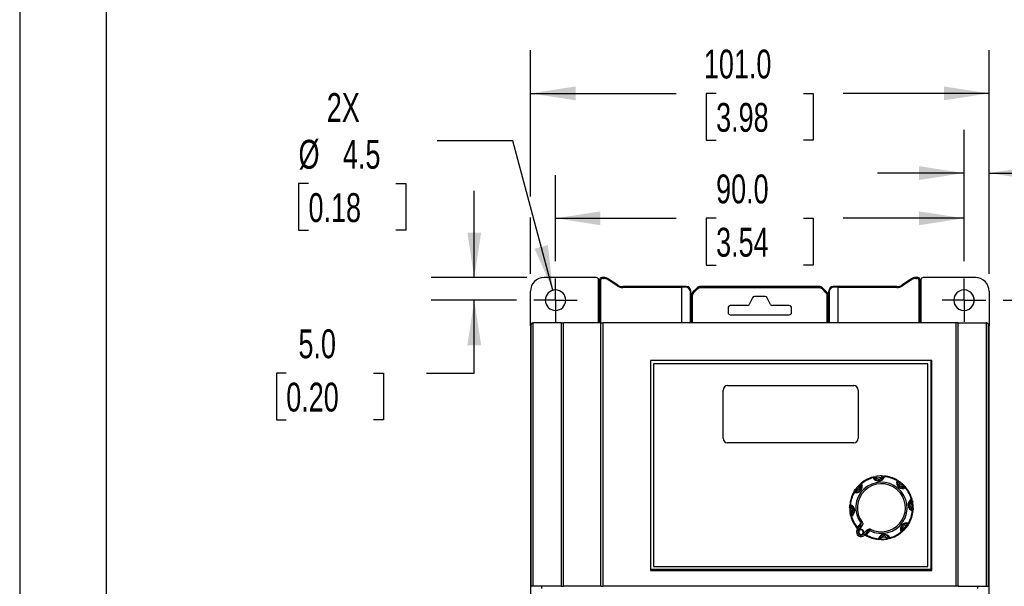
# Model space of a CAD drawing. Header units: millimetres. Extents: x 0 to 838, y 0 to 648.
# Tile 3 of 15: x 0 to 217, y 239 to 364. Entities that reach past the tile are written whole.
import ezdxf

# ---------------------------------------------------------------- set-up
doc = ezdxf.new("R2010")
doc.units = ezdxf.units.MM
doc.header["$LTSCALE"] = 3
doc.linetypes.add('CENTERX2', pattern=[20.32, 12.7, -2.54, 2.54, -2.54])
doc.layers.add('CENTER', color=40, linetype='CENTERX2')
doc.layers.add('DIMENSIONS', color=140, linetype='Continuous', lineweight=25)
doc.layers.add('TEXT', color=140, linetype='Continuous', lineweight=25)
doc.styles.add('SLDTEXTSTYLE0', font='TXT', dxfattribs={"width": 0.7})
doc.dimstyles.new('SLDDIMSTYLE1', dxfattribs={"dimtxt": 6.474023, "dimasz": 9.906, "dimexe": 0, "dimexo": 0.0625, "dimgap": 1.618506, "dimtad": 0, "dimtih": 1, "dimtoh": 1, "dimrnd": 1e-09, "dimzin": 12, "dimdsep": 46, "dimtxsty": 'SLDTEXTSTYLE0', "dimsah": 1, "dimcen": 0.09, "dimadec": 0, "dimazin": 3, "dimtfac": 1, "dimtmove": 0, "dimatfit": 0, "dimfxl": 0, "dimfrac": 2, "dimtolj": 1, "dimtzin": 12, "dimarcsym": 0})
doc.dimstyles.new('SLDDIMSTYLE2', dxfattribs={"dimtxt": 6.474023, "dimasz": 9.906, "dimexe": 0, "dimexo": 0.0625, "dimgap": 1.618506, "dimtad": 0, "dimtih": 1, "dimtoh": 1, "dimrnd": 1e-09, "dimzin": 4, "dimdsep": 46, "dimtxsty": 'SLDTEXTSTYLE0', "dimsah": 1, "dimcen": 0.09, "dimadec": 0, "dimazin": 1, "dimtfac": 1, "dimtmove": 0, "dimatfit": 0, "dimfxl": 0, "dimfrac": 2, "dimtolj": 1, "dimtzin": 12, "dimarcsym": 0})
doc.dimstyles.new('SLDDIMSTYLE3', dxfattribs={"dimtxt": 6.474023, "dimasz": 9.906, "dimexe": 0, "dimexo": 0.0625, "dimgap": 1.618506, "dimtad": 0, "dimtih": 1, "dimtoh": 1, "dimrnd": 1e-09, "dimzin": 4, "dimdsep": 46, "dimtxsty": 'SLDTEXTSTYLE0', "dimsah": 1, "dimcen": 0.09, "dimadec": 0, "dimazin": 1, "dimtfac": 1, "dimtofl": 0, "dimtmove": 0, "dimatfit": 3, "dimfxl": 0, "dimfrac": 2, "dimtolj": 1, "dimtzin": 12, "dimarcsym": 0})
doc.dimstyles.new('SLDDIMSTYLE4', dxfattribs={"dimtxt": 6.474023, "dimasz": 9.906, "dimexe": 0, "dimexo": 0.0625, "dimgap": 1.618506, "dimtad": 0, "dimtih": 1, "dimtoh": 1, "dimrnd": 1e-09, "dimzin": 12, "dimdsep": 46, "dimtxsty": 'SLDTEXTSTYLE0', "dimsah": 1, "dimcen": 0, "dimadec": 0, "dimazin": 3, "dimtfac": 1, "dimtofl": 0, "dimtmove": 0, "dimatfit": 3, "dimfxl": 0, "dimfrac": 2, "dimtolj": 1, "dimtzin": 12, "dimarcsym": 0})

# ---------------------------------------------------------------- blocks, each defined once
blk = doc.blocks.new('_D_4')
at = {"layer": 'DIMENSIONS'}
for p, q in [((216.66, 302.4), (260.81, 302.4)), ((251.29, 302.4), (251.29, 230.64)), ((241.67, 218.9), (239.49, 218.9)), ((239.49, 218.9), (239.49, 208.61)), ((260.9, 218.9), (263.08, 218.9)), ((263.08, 218.9), (263.08, 208.61)), ((239.49, 208.61), (241.67, 208.61)), ((263.08, 208.61), (260.9, 208.61)), ((251.29, 135.4), (251.29, 207.16)), ((216.65, 135.4), (260.81, 135.4))]:
    blk.add_line(p, q, dxfattribs=at)
for points in [[(251.29, 302.4), (249.76, 292.49), (252.81, 292.49)], [(251.29, 135.4), (252.81, 145.31), (249.76, 145.31)]]:
    blk.add_solid(points, dxfattribs=at)
at = {"layer": 'DIMENSIONS', "char_height": 6.35, "attachment_point": 1, "style": 'SLDTEXTSTYLE0'}
for s, insert in [('167.0', (238.97, 228.53)), ('6.57', (241.67, 216.8))]:
    blk.add_mtext(s, dxfattribs=dict(at, insert=insert))
blk = doc.blocks.new('_D_5')
at = {"layer": 'DIMENSIONS'}
for p, q in [((208.05, 311), (208.05, 339.92)), ((213.55, 308.21), (213.55, 339.92)), ((208.05, 330.39), (189, 330.39)), ((213.55, 330.39), (229.27, 330.39)), ((238.05, 330.39), (235.87, 330.39)), ((235.87, 330.39), (235.87, 320.11)), ((257.28, 330.39), (259.46, 330.39)), ((259.46, 330.39), (259.46, 320.11)), ((235.87, 320.11), (238.05, 320.11)), ((259.46, 320.11), (257.28, 320.11))]:
    blk.add_line(p, q, dxfattribs=at)
for points in [[(208.05, 330.39), (198.15, 331.92), (198.15, 328.87)], [(213.55, 330.39), (223.46, 328.87), (223.46, 331.92)]]:
    blk.add_solid(points, dxfattribs=at)
at = {"layer": 'DIMENSIONS', "char_height": 6.35, "attachment_point": 1, "style": 'SLDTEXTSTYLE0'}
for s, insert in [('5.5', (240.74, 340.03)), ('0.22', (238.05, 328.29))]:
    blk.add_mtext(s, dxfattribs=dict(at, insert=insert))
blk = doc.blocks.new('_D_6')
at = {"layer": 'DIMENSIONS'}
for p, q in [((118.05, 311), (118.05, 329.97)), ((208.05, 311), (208.05, 329.97)), ((118.05, 320.44), (144.66, 320.44)), ((153.43, 320.44), (151.26, 320.44)), ((151.26, 320.44), (151.26, 310.15)), ((172.67, 320.44), (174.84, 320.44)), ((174.84, 320.44), (174.84, 310.15)), ((208.05, 320.44), (181.44, 320.44)), ((151.26, 310.15), (153.43, 310.15)), ((174.84, 310.15), (172.67, 310.15))]:
    blk.add_line(p, q, dxfattribs=at)
for points in [[(118.05, 320.44), (127.96, 318.92), (127.96, 321.96)], [(208.05, 320.44), (198.15, 321.96), (198.15, 318.92)]]:
    blk.add_solid(points, dxfattribs=at)
at = {"layer": 'DIMENSIONS', "char_height": 6.35, "attachment_point": 1, "style": 'SLDTEXTSTYLE0'}
for s, insert in [('90.0', (153.43, 330.08)), ('3.54', (153.43, 318.34))]:
    blk.add_mtext(s, dxfattribs=dict(at, insert=insert))
blk = doc.blocks.new('_D_7')
at = {"layer": 'DIMENSIONS'}
for p, q in [((112.55, 325.21), (112.55, 357.47)), ((213.55, 308.21), (213.55, 357.47)), ((112.55, 347.94), (144.66, 347.94)), ((153.43, 347.94), (151.26, 347.94)), ((151.26, 347.94), (151.26, 337.65)), ((172.67, 347.94), (174.84, 347.94)), ((174.84, 347.94), (174.84, 337.65)), ((213.55, 347.94), (181.44, 347.94)), ((151.26, 337.65), (153.43, 337.65)), ((174.84, 337.65), (172.67, 337.65)), ((112.55, 308.21), (112.55, 320.64))]:
    blk.add_line(p, q, dxfattribs=at)
for points in [[(112.55, 347.94), (122.46, 346.42), (122.46, 349.47)], [(213.55, 347.94), (203.65, 349.47), (203.65, 346.42)]]:
    blk.add_solid(points, dxfattribs=at)
at = {"layer": 'DIMENSIONS', "char_height": 6.35, "attachment_point": 1, "style": 'SLDTEXTSTYLE0'}
for s, insert in [('101.0', (150.74, 357.58)), ('3.98', (153.43, 345.84))]:
    blk.add_mtext(s, dxfattribs=dict(at, insert=insert))
blk = doc.blocks.new('_D_8')
at = {"layer": 'DIMENSIONS'}
for p, q in [((108.65, 337.48), (91.98, 337.48)), ((117.47, 304.58), (108.65, 337.48)), ((63.64, 328.08), (61.46, 328.08)), ((61.46, 328.08), (61.46, 317.79)), ((82.87, 328.08), (85.05, 328.08)), ((85.05, 328.08), (85.05, 317.79)), ((61.46, 317.79), (63.64, 317.79)), ((85.05, 317.79), (82.87, 317.79))]:
    blk.add_line(p, q, dxfattribs=at)
blk.add_solid([(117.47, 304.58), (116.38, 314.54), (113.43, 313.75)], dxfattribs=at)
at = {"layer": 'DIMENSIONS', "char_height": 6.35, "attachment_point": 1, "style": 'SLDTEXTSTYLE0'}
for s, insert in [('2X', (67.66, 348)), ('%%c', (61.44, 337.71)), ('4.5', (71.22, 337.71)), ('0.18', (63.64, 325.97))]:
    blk.add_mtext(s, dxfattribs=dict(at, insert=insert))
blk = doc.blocks.new('_D_9')
at = {"layer": 'DIMENSIONS'}
for p, q in [((100.15, 307.4), (100.15, 326.45)), ((111.74, 307.4), (90.62, 307.4)), ((109.45, 302.4), (90.62, 302.4)), ((100.15, 286.35), (100.15, 302.4)), ((58.73, 286.35), (56.55, 286.35)), ((56.55, 286.35), (56.55, 276.06)), ((77.97, 286.35), (80.14, 286.35)), ((80.14, 286.35), (80.14, 276.06)), ((89.64, 286.35), (100.15, 286.35)), ((56.55, 276.06), (58.73, 276.06)), ((80.14, 276.06), (77.97, 276.06))]:
    blk.add_line(p, q, dxfattribs=at)
for points in [[(100.15, 307.4), (101.67, 317.31), (98.63, 317.31)], [(100.15, 302.4), (98.63, 292.5), (101.67, 292.5)]]:
    blk.add_solid(points, dxfattribs=at)
at = {"layer": 'DIMENSIONS', "char_height": 6.35, "attachment_point": 1, "style": 'SLDTEXTSTYLE0'}
for s, insert in [('5.0', (61.42, 295.98)), ('0.20', (58.73, 284.24))]:
    blk.add_mtext(s, dxfattribs=dict(at, insert=insert))
blk = doc.blocks.new('SW_CENTERMARKSYMBOL_0')
at = {"layer": 'CENTER', "color": 0}
for p, q in [((0, 2.54), (0, 4.79)), ((0, 0), (0, 2.54)), ((-2.54, 0), (-4.79, 0)), ((0, 0), (-2.54, 0)), ((0, 0), (0, -2.54)), ((0, 0), (2.54, 0)), ((2.54, 0), (4.79, 0)), ((0, -2.54), (0, -4.79))]:
    blk.add_line(p, q, dxfattribs=at)
blk = doc.blocks.new('SW_CENTERMARKSYMBOL_2')
at = {"layer": 'CENTER', "color": 0}
for p, q in [((0, 2.54), (0, 4.79)), ((0, 0), (0, 2.54)), ((-2.54, 0), (-4.79, 0)), ((0, 0), (-2.54, 0)), ((0, 0), (0, -2.54)), ((0, 0), (2.54, 0)), ((2.54, 0), (4.79, 0)), ((0, -2.54), (0, -4.79))]:
    blk.add_line(p, q, dxfattribs=at)

msp = doc.modelspace()

# ---------------------------------------------------------------- linework, layer by layer
at = {"color": 7, "linetype": 'Continuous'}
msp.add_line((0.007, 647.708), (0.007, 0.008), dxfattribs=at)
for p, q in [((127.039, 307.4), (115.551, 307.4)), ((127.551, 297.405), (127.539, 306.9)), ((127.751, 306.901), (127.95, 306.702)), ((127.751, 306.901), (127.751, 297.405)), ((127.95, 306.702), (127.95, 297.405)), ((128.45, 307.201), (128.251, 307.4)), ((128.645, 307.4), (128.251, 307.4)), ((128.45, 307.201), (128.645, 307.201)), ((128.645, 307.4), (128.645, 307.201)), ((129.755, 307.065), (129.644, 306.899)), ((131.637, 305.571), (129.644, 306.899)), ((131.747, 305.736), (129.755, 307.065)), ((196.347, 307.065), (194.355, 305.736)), ((196.458, 306.899), (194.465, 305.571)), ((196.458, 306.899), (196.347, 307.065)), ((197.457, 307.201), (197.457, 307.4)), ((197.851, 307.4), (197.457, 307.4)), ((197.457, 307.201), (197.652, 307.201)), ((197.851, 307.4), (197.652, 307.201)), ((198.152, 306.702), (198.351, 306.901)), ((198.152, 297.405), (198.152, 306.702)), ((198.351, 297.405), (198.351, 306.901)), ((198.563, 306.9), (198.551, 297.405)), ((210.551, 307.4), (199.064, 307.4)), ((112.551, 296.77), (112.551, 304.4)), ((131.637, 305.571), (131.747, 305.736)), ((132.857, 305.201), (132.857, 305.4)), ((146.852, 305.4), (132.857, 305.4)), ((145.851, 305.201), (132.857, 305.201)), ((146.697, 305.246), (145.851, 305.201)), ((145.851, 297.405), (145.851, 305.201)), ((146.852, 305.4), (146.697, 305.246)), ((147.752, 304.302), (147.851, 304.401)), ((147.752, 297.405), (147.752, 304.302)), ((147.851, 297.495), (147.851, 304.401)), ((149.234, 305.132), (148.319, 304.218)), ((148.32, 304.218), (148.319, 304.218)), ((149.234, 305.132), (148.32, 304.218)), ((148.342, 304.195), (148.32, 304.218)), ((148.342, 304.195), (149.257, 305.109)), ((148.342, 304.195), (148.484, 304.054)), ((148.484, 304.054), (149.398, 304.968)), ((149.234, 305.132), (149.257, 305.109)), ((149.234, 305.132), (149.234, 305.132)), ((149.941, 305.425), (149.964, 305.402)), ((176.161, 305.425), (149.941, 305.425)), ((149.941, 305.425), (149.941, 305.425)), ((176.161, 305.425), (149.941, 305.425)), ((176.139, 305.402), (149.964, 305.402)), ((149.964, 305.402), (149.964, 305.202)), ((149.964, 305.202), (176.139, 305.202)), ((176.139, 305.402), (176.161, 305.425)), ((176.161, 305.425), (176.161, 305.425)), ((176.846, 305.109), (176.704, 304.968)), ((176.704, 304.968), (177.618, 304.054)), ((176.846, 305.109), (176.868, 305.132)), ((176.846, 305.109), (177.76, 304.195)), ((177.783, 304.218), (176.868, 305.132)), ((177.783, 304.218), (176.868, 305.132)), ((176.868, 305.132), (176.868, 305.132)), ((177.783, 304.218), (177.76, 304.195)), ((177.783, 304.218), (177.783, 304.218)), ((178.251, 304.401), (178.351, 304.302)), ((178.251, 297.495), (178.251, 304.401)), ((178.351, 304.302), (178.351, 297.405)), ((179.405, 305.246), (179.25, 305.4)), ((193.245, 305.4), (179.25, 305.4)), ((180.251, 305.201), (179.405, 305.246)), ((180.251, 305.201), (180.251, 297.405)), ((193.245, 305.201), (180.251, 305.201)), ((193.245, 305.4), (193.245, 305.201)), ((194.355, 305.736), (194.465, 305.571)), ((213.551, 304.4), (213.551, 296.77)), ((148.049, 303.488), (148.027, 303.511)), ((148.027, 303.511), (148.027, 297.405)), ((148.027, 303.511), (148.027, 303.511)), ((148.027, 303.511), (148.027, 297.405)), ((148.049, 303.488), (148.049, 297.405)), ((148.249, 297.4), (148.249, 303.488)), ((161.413, 302.924), (160.689, 301.477)), ((164.242, 303.2), (161.86, 303.2)), ((165.413, 301.477), (164.689, 302.924)), ((178.053, 303.488), (177.853, 303.488)), ((177.853, 303.488), (177.853, 297.405)), ((178.075, 303.511), (178.053, 303.488)), ((178.053, 297.405), (178.053, 303.488)), ((178.075, 297.405), (178.075, 303.511)), ((178.075, 303.511), (178.075, 303.511)), ((178.075, 297.405), (178.075, 303.511)), ((156.051, 300.7), (156.051, 299.7)), ((160.242, 301.2), (156.551, 301.2)), ((169.551, 301.2), (165.86, 301.2)), ((170.051, 299.7), (170.051, 300.7)), ((113.186, 297.405), (113.12, 297.402)), ((113.12, 239.411), (113.12, 297.402)), ((119.346, 297.405), (113.186, 297.405)), ((119.346, 239.411), (119.346, 297.405)), ((119.346, 297.405), (119.775, 297.405)), ((119.775, 239.411), (119.775, 297.405)), ((128.051, 297.405), (119.775, 297.405)), ((128.051, 239.411), (128.051, 297.405)), ((128.051, 297.405), (128.551, 297.405)), ((128.551, 239.411), (128.551, 297.405)), ((206.327, 297.405), (128.551, 297.405)), ((147.762, 297.405), (147.851, 297.495)), ((147.896, 297.405), (147.851, 297.495)), ((156.551, 299.2), (169.551, 299.2)), ((178.206, 297.405), (178.251, 297.495)), ((178.251, 297.495), (178.34, 297.405)), ((206.327, 239.411), (206.327, 297.405)), ((206.756, 297.405), (206.327, 297.405)), ((206.756, 239.411), (206.756, 297.405)), ((206.756, 297.405), (212.916, 297.405)), ((212.982, 297.402), (212.916, 297.405)), ((212.982, 239.411), (212.982, 297.402)), ((112.551, 296.77), (112.551, 239.411)), ((112.673, 239.411), (112.673, 297.144)), ((213.429, 239.411), (213.429, 297.144)), ((213.551, 239.411), (213.551, 296.77)), ((200.951, 289.1), (138.951, 289.1)), ((138.951, 289.1), (138.951, 242.9)), ((200.751, 289.1), (200.751, 243.1)), ((200.951, 242.9), (200.951, 289.1)), ((200.051, 288.4), (139.651, 288.4)), ((139.651, 288.4), (139.651, 243.8)), ((200.051, 243.8), (200.051, 288.4)), ((154.951, 272), (154.951, 282.6)), ((155.951, 283.6), (183.751, 283.6)), ((184.751, 282.6), (184.751, 272)), ((183.751, 271), (155.951, 271)), ((188.654, 263.293), (189.885, 263.4)), ((184.343, 260.515), (185.138, 261.462)), ((193.257, 260.752), (194.067, 259.901)), ((193.666, 262.208), (194.163, 261.828)), ((194.163, 261.828), (194.613, 261.414)), ((195.221, 261.183), (195.26, 261.144)), ((183.259, 255.503), (183.151, 256.735)), ((183.157, 257.051), (183.52, 256.856)), ((183.897, 255.962), (183.851, 256.7)), ((196.443, 257.898), (196.551, 256.666)), ((184.556, 252.35), (184.574, 252.369)), ((184.574, 252.369), (185.354, 253.286)), ((184.633, 252.034), (185.174, 252.678)), ((184.892, 251.724), (184.85, 251.667)), ((184.934, 251.613), (184.85, 251.667)), ((185.404, 252.485), (184.856, 251.832)), ((185.404, 252.485), (185.174, 252.678)), ((187.27, 251.679), (186.502, 250.751)), ((195.359, 252.886), (194.564, 251.939)), ((185.853, 251.009), (185.77, 251.064)), ((185.853, 251.009), (185.811, 250.952)), ((185.924, 250.936), (186.472, 251.589)), ((186.702, 251.396), (186.162, 250.752)), ((186.702, 251.396), (186.472, 251.589)), ((186.502, 250.751), (186.486, 250.73)), ((191.048, 250.108), (189.817, 250.001)), ((191.104, 250.493), (191.358, 250.169)), ((191.406, 250.112), (191.43, 250.057)), ((200.751, 243.1), (138.951, 243.1)), ((139.651, 243.8), (200.051, 243.8)), ((138.951, 242.9), (200.951, 242.9)), ((112.673, 239.411), (112.551, 239.411)), ((112.551, 239.411), (112.551, 141.4)), ((113.12, 239.411), (112.673, 239.411)), ((119.346, 239.411), (113.12, 239.411)), ((115.051, 238.9), (115.051, 239.411)), ((119.346, 239.411), (119.775, 239.411)), ((128.051, 239.411), (119.775, 239.411)), ((128.051, 239.411), (128.551, 239.411)), ((206.327, 239.411), (128.551, 239.411)), ((206.756, 239.411), (206.327, 239.411)), ((206.756, 239.411), (212.982, 239.411)), ((211.051, 239.411), (211.051, 238.9)), ((212.982, 239.411), (213.429, 239.411)), ((213.429, 239.411), (213.551, 239.411)), ((213.551, 141.4), (213.551, 239.411))]:
    msp.add_line(p, q)
at = {"flags": 128}
for points in [[(149.257, 305.109), (149.268, 305.098), (149.299, 305.067), (149.344, 305.022), (149.398, 304.968)], [(149.398, 304.968), (149.657, 305.141), (149.964, 305.202)], [(176.139, 305.402), (176.139, 305.387), (176.139, 305.343), (176.139, 305.279), (176.139, 305.202)], [(176.139, 305.202), (176.444, 305.142), (176.704, 304.968)], [(177.76, 304.195), (177.749, 304.184), (177.718, 304.153), (177.672, 304.107), (177.618, 304.054)], [(177.618, 304.054), (177.792, 303.795), (177.853, 303.488)], [(148.049, 303.488), (148.065, 303.488), (148.108, 303.488), (148.173, 303.488), (148.249, 303.488)], [(188.161, 263.493), (188.345, 263.536), (188.6, 263.588)], [(188.296, 263.289), (188.303, 263.296), (188.31, 263.295), (188.318, 263.285), (188.327, 263.269)], [(188.344, 263.232), (188.329, 263.263), (188.324, 263.274)], [(188.6, 263.588), (188.604, 263.565), (188.616, 263.501), (188.633, 263.406), (188.654, 263.293)], [(189.887, 263.7), (189.887, 263.678), (189.886, 263.613), (189.886, 263.515), (189.885, 263.4)], [(189.887, 263.7), (190.142, 263.694), (190.339, 263.683)], [(190.213, 263.439), (190.21, 263.428), (190.201, 263.395)], [(190.396, 263.667), (190.398, 263.665), (190.385, 263.648), (190.35, 263.626)], [(193.459, 262.699), (193.62, 262.599), (193.837, 262.455)], [(183.853, 260.308), (183.952, 260.469), (184.097, 260.686)], [(184.097, 260.686), (184.115, 260.673), (184.169, 260.636), (184.249, 260.581), (184.343, 260.515)], [(184.927, 261.675), (185.111, 261.852), (185.258, 261.983)], [(184.927, 261.675), (184.943, 261.659), (184.989, 261.613), (185.057, 261.544), (185.138, 261.462)], [(185.311, 262.012), (185.313, 262.012), (185.315, 261.991), (185.307, 261.95)], [(185.342, 261.721), (185.348, 261.711), (185.365, 261.682)], [(193.404, 262.385), (193.415, 262.417), (193.42, 262.428)], [(193.41, 262.458), (193.42, 262.459), (193.424, 262.453), (193.423, 262.44), (193.418, 262.423)], [(193.837, 262.455), (193.824, 262.436), (193.787, 262.383), (193.731, 262.303), (193.666, 262.208)], [(194.826, 261.625), (194.81, 261.609), (194.764, 261.563), (194.694, 261.495), (194.613, 261.414)], [(194.826, 261.625), (195.002, 261.44), (195.134, 261.293)], [(194.872, 261.209), (194.862, 261.203), (194.832, 261.186)], [(195.162, 261.241), (195.163, 261.239), (195.141, 261.236), (195.1, 261.245)], [(184.093, 260.259), (184.092, 260.27), (184.099, 260.274), (184.111, 260.273), (184.129, 260.267)], [(184.166, 260.253), (184.134, 260.265), (184.124, 260.269)], [(196.383, 258.208), (196.414, 258.222), (196.424, 258.227)], [(196.439, 258.255), (196.447, 258.249), (196.445, 258.241), (196.436, 258.233), (196.419, 258.225)], [(196.644, 258.391), (196.687, 258.207), (196.738, 257.951)], [(182.851, 256.736), (182.857, 256.991), (182.868, 257.188)], [(182.851, 256.736), (182.874, 256.736), (182.939, 256.736), (183.036, 256.735), (183.151, 256.735)], [(182.885, 257.246), (182.886, 257.247), (182.903, 257.234), (182.926, 257.199)], [(183.113, 257.062), (183.124, 257.06), (183.157, 257.051)], [(196.738, 257.951), (196.716, 257.947), (196.652, 257.936), (196.556, 257.918), (196.443, 257.898)], [(196.59, 256.339), (196.578, 256.341), (196.545, 256.35)], [(196.851, 256.665), (196.828, 256.665), (196.763, 256.665), (196.666, 256.666), (196.551, 256.666)], [(196.712, 256.277), (196.654, 256.315), (196.59, 256.339)], [(196.817, 256.155), (196.816, 256.154), (196.799, 256.167), (196.776, 256.202)], [(196.851, 256.665), (196.845, 256.41), (196.834, 256.213)], [(182.964, 255.45), (182.986, 255.454), (183.05, 255.465), (183.146, 255.483), (183.259, 255.503)], [(183.059, 255.01), (183.015, 255.194), (182.964, 255.45)], [(183.263, 255.146), (183.255, 255.152), (183.257, 255.16), (183.267, 255.168), (183.283, 255.176)], [(183.319, 255.193), (183.288, 255.179), (183.278, 255.174)], [(185.234, 252.756), (185.212, 252.713), (185.186, 252.66)], [(185.635, 253.5), (185.558, 253.441), (185.483, 253.384), (185.414, 253.332), (185.354, 253.286)], [(185.635, 253.5), (185.688, 253.414), (185.722, 253.318), (185.734, 253.078), (185.638, 252.799), (185.404, 252.485)], [(186.472, 251.589), (186.496, 251.618), (186.509, 251.634), (186.511, 251.637), (186.512, 251.638), (186.512, 251.638), (186.512, 251.638), (186.512, 251.638), (186.512, 251.638), (186.74, 251.875), (186.999, 252.016), (187.224, 252.049), (187.329, 252.033), (187.43, 251.994)], [(194.36, 251.68), (194.354, 251.69), (194.337, 251.719)], [(194.775, 251.725), (194.591, 251.549), (194.444, 251.418)], [(194.775, 251.725), (194.759, 251.742), (194.714, 251.788), (194.645, 251.857), (194.564, 251.939)], [(195.606, 252.715), (195.587, 252.728), (195.533, 252.765), (195.453, 252.82), (195.359, 252.886)], [(195.536, 253.148), (195.568, 253.136), (195.579, 253.132)], [(195.609, 253.141), (195.61, 253.131), (195.603, 253.127), (195.591, 253.128), (195.574, 253.134)], [(195.849, 253.093), (195.75, 252.932), (195.606, 252.715)], [(186.683, 251.405), (186.731, 251.441), (186.771, 251.47)], [(189.306, 249.734), (189.304, 249.736), (189.318, 249.753), (189.352, 249.776)], [(189.815, 249.701), (189.56, 249.707), (189.363, 249.718)], [(189.489, 249.962), (189.492, 249.973), (189.501, 250.006)], [(189.815, 249.701), (189.815, 249.723), (189.816, 249.788), (189.816, 249.886), (189.817, 250.001)], [(191.102, 249.813), (191.098, 249.836), (191.086, 249.9), (191.069, 249.995), (191.048, 250.108)], [(191.542, 249.908), (191.357, 249.864), (191.102, 249.813)], [(191.486, 250.077), (191.406, 250.112), (191.358, 250.169)], [(191.684, 250.097), (191.586, 250.073), (191.486, 250.077)], [(194.391, 251.389), (194.389, 251.389), (194.387, 251.41), (194.395, 251.451)]]:
    msp.add_lwpolyline(points, dxfattribs=at)
at = {"color": 179, "linetype": 'Continuous', "lineweight": 18}
msp.add_circle((208.051, 302.4), 2.254, dxfattribs=at)
for centre, radius, start, end in [((115.551, 304.4), 3, 90.00285, 180.00286), ((127.039, 306.9), 0.501, 0.10091, 90.00379), ((128.251, 306.901), 0.5, 89.99214, 180.00786), ((128.45, 306.702), 0.5, 89.99214, 180.00786), ((128.645, 305.4), 2, 56.30993, 90), ((128.645, 305.4), 1.801, 56.30993, 90), ((197.457, 305.4), 2, 90, 123.69007), ((197.457, 305.4), 1.801, 90, 123.69007), ((197.652, 306.702), 0.5, 359.99214, 90.00786), ((197.851, 306.901), 0.5, 359.99214, 90.00786), ((199.064, 306.9), 0.501, 89.99622, 179.89909), ((210.551, 304.4), 3, 359.99714, 89.99715), ((118.051, 302.402), 2.253, 90, 180.03493), ((118.051, 302.402), 2.253, 359.96506, 90), ((132.857, 307.4), 2.199, 236.30993, 270), ((132.857, 307.4), 2, 236.30993, 270), ((149.027, 303.511), 1, 135.00248, 179.99719), ((149.027, 303.511), 1, 134.99886, 180.00195), ((149.049, 303.488), 1, 135.00156, 179.9967), ((149.049, 303.488), 0.8, 135.0047, 179.99582), ((149.941, 304.425), 1, 90.00279, 134.99752), ((149.941, 304.425), 1, 89.99802, 135.00115), ((149.964, 304.402), 1, 90.00302, 134.99844), ((176.138, 304.402), 1, 45.00156, 89.99652), ((176.161, 304.425), 1, 45.00248, 89.99719), ((176.161, 304.425), 1, 44.99886, 90.00195), ((177.053, 303.488), 1, 0.00302, 44.99844), ((177.075, 303.511), 1, 0.00279, 44.99752), ((177.076, 303.511), 1, 359.99802, 45.00115), ((193.245, 307.4), 2, 270, 303.69007), ((193.245, 307.4), 2.199, 270, 303.69007), ((208.05, 302.402), 2.253, 89.9854, 270.0146), ((208.052, 302.402), 2.253, 269.9854, 90.0146), ((118.051, 302.402), 2.253, 180.03493, 270), ((118.051, 302.402), 2.253, 270, 359.96506), ((161.86, 302.7), 0.5, 90, 153.43495), ((164.242, 302.7), 0.5, 26.56505, 90), ((156.551, 300.7), 0.5, 90, 180), ((156.551, 299.7), 0.5, 180, 270), ((160.242, 301.7), 0.5, 270, 333.43495), ((165.86, 301.7), 0.5, 206.56505, 270), ((169.551, 300.7), 0.5, 0, 90), ((169.551, 299.7), 0.5, 270, 360), ((113.186, 296.77), 0.635, 95.99971, 143.91676), ((212.916, 296.77), 0.635, 36.08324, 84.00029), ((113.186, 296.77), 0.635, 143.91676, 180), ((212.916, 296.77), 0.635, 0, 36.08324), ((155.951, 282.6), 1, 90, 180), ((183.751, 282.6), 1, 0, 90), ((155.951, 272), 1, 180, 270), ((183.751, 272), 1, 270, 0), ((189.851, 256.7), 7, 105.59779, 129.40221), ((189.851, 256.7), 6.854, 105.51509, 129.48492), ((188.05, 263.154), 0.3, 23.58326, 105.59779), ((190.746, 264.346), 2.921, 198.02254, 200.90231), ((189.218, 263.938), 1.357, 207.84879, 342.15119), ((188.14, 263.082), 0.254, 36.41615, 118.68765), ((188.549, 262.238), 1.06, 84.32863, 102.23587), ((189.241, 263.674), 1, 206.19979, 343.80013), ((189.851, 256.7), 7, 89.70684, 100.29323), ((189.24, 263.671), 0.697, 212.86878, 275.1792), ((189.241, 263.674), 0.7, 275.05347, 337.00561), ((190.172, 262.38), 1.06, 87.76507, 105.66998), ((190.428, 263.282), 0.254, 71.31218, 153.58383), ((190.505, 263.369), 0.3, 84.40221, 166.4168), ((187.642, 264.075), 2.921, 349.09776, 351.97739), ((189.851, 256.7), 6.854, 60.51509, 84.48492), ((189.851, 256.7), 7, 60.59779, 84.40221), ((194.497, 262.263), 1.336, 162.40822, 230.68831), ((195.891, 261.474), 2.921, 153.02254, 155.90231), ((193.153, 262.423), 0.254, 351.41614, 73.68764), ((193.14, 262.537), 0.3, 338.58326, 60.59779), ((184.285, 261.371), 1.357, 252.84862, 27.15135), ((189.851, 256.7), 7, 140, 145.29323), ((185.015, 259.695), 1.06, 129.32861, 147.23588), ((184.489, 261.2), 1, 251.19978, 28.80014), ((189.851, 256.7), 5.646, 242.79486, 217.20511), ((184.49, 261.197), 0.697, 257.86878, 320.1792), ((189.851, 256.7), 7, 134.70684, 140), ((189.851, 256.7), 5.293, 49.94652, 217.20571), ((184.489, 261.2), 0.7, 320.05347, 22.0056), ((186.062, 260.943), 1.06, 132.76515, 150.66994), ((185.598, 261.878), 0.3, 129.40221, 211.4168), ((185.605, 261.763), 0.254, 116.31219, 198.58385), ((183.074, 260.352), 2.921, 34.09777, 36.97739), ((194.351, 262.063), 1, 161.19979, 298.80012), ((192.846, 261.537), 1.06, 39.32861, 57.23588), ((194.348, 262.062), 0.697, 167.86878, 230.1792), ((194.522, 262.242), 1.335, 229.3072, 297.59623), ((189.851, 256.7), 7, 50, 55.29323), ((194.351, 262.063), 0.7, 230.05347, 292.00552), ((189.851, 256.7), 7, 44.70684, 50), ((194.094, 260.49), 1.06, 42.7656, 60.6698), ((194.913, 260.946), 0.254, 26.31213, 108.58375), ((195.028, 260.953), 0.3, 50, 121.4168), ((193.503, 263.477), 2.921, 304.09775, 306.97739), ((189.851, 256.7), 6.854, 15.51509, 39.48492), ((189.851, 256.7), 7, 15.59779, 39.40221), ((189.851, 256.7), 7, 150.59779, 174.40221), ((189.851, 256.7), 6.854, 150.51509, 174.48492), ((184.014, 259.99), 0.3, 68.58326, 150.59779), ((185.078, 262.74), 2.921, 243.02254, 245.90231), ((184.129, 260.003), 0.254, 81.41618, 163.68763), ((189.851, 256.7), 5.293, 242.77097, 37.21194), ((197.089, 257.334), 1.357, 117.84768, 252.15228), ((196.824, 257.311), 1, 116.19979, 253.80012), ((196.232, 258.412), 0.254, 306.41614, 28.68764), ((196.304, 258.502), 0.3, 293.58326, 15.59779), ((195.389, 258.002), 1.06, 354.32863, 12.23586), ((197.497, 255.805), 2.921, 108.02254, 110.90231), ((189.851, 256.7), 7, 179.70684, 190.29323), ((183.183, 257.354), 0.3, 174.40221, 256.4168), ((182.477, 254.491), 2.921, 79.09775, 81.97739), ((183.27, 257.278), 0.254, 161.31213, 243.58375), ((182.613, 256.067), 1.357, 297.84773, 72.15224), ((184.172, 257.021), 1.06, 177.76501, 195.67001), ((182.88, 256.092), 0.697, 4.92841, 67.13069), ((182.88, 256.089), 0.697, 302.86855, 5.17921), ((182.878, 256.09), 1, 296.19979, 50.00011), ((189.851, 256.7), 6.854, 330.51509, 354.48492), ((189.851, 256.7), 7, 330.59779, 354.40221), ((196.822, 257.312), 0.697, 122.86878, 185.1792), ((196.824, 257.311), 0.7, 185.05347, 247.0056), ((196.433, 256.123), 0.254, 341.31213, 63.58375), ((195.53, 256.38), 1.06, 357.76513, 15.66996), ((197.225, 258.91), 2.921, 259.09775, 261.97739), ((196.519, 256.047), 0.3, 354.40221, 50), ((189.851, 256.7), 7, 359.70684, 10.29323), ((183.398, 254.899), 0.3, 113.58326, 195.59779), ((182.205, 257.596), 2.921, 288.02254, 290.90232), ((189.851, 256.7), 7, 195.59779, 219.84826), ((183.47, 254.989), 0.254, 126.41615, 208.68765), ((189.851, 256.7), 6.854, 195.51509, 219.40738), ((184.313, 255.399), 1.06, 174.32824, 192.23702), ((185.352, 251.338), 1, 135.90396, 324.09604), ((185.016, 251.99), 0.584, 141.96401, 157.29053), ((184.247, 252.023), 0.3, 345.90752, 39.84826), ((184.395, 252.149), 0.257, 328.02872, 51.3656), ((184.41, 252.167), 0.261, 330.4322, 51.0059), ((155.713, 219.95), 43.195, 47.57062, 47.96886), ((185.352, 251.338), 0.7, 135.10384, 230.08514), ((185.352, 251.338), 0.6, 146.71511, 320), ((185.352, 251.338), 0.6, 326.71511, 140), ((185.352, 251.338), 0.5, 50, 146.71511), ((184.747, 253.135), 0.625, 313.05706, 13.9877), ((185.352, 251.338), 0.5, 326.71511, 50), ((187.21, 251.086), 0.595, 84.29372, 148.66219), ((122.075, 284.968), 73.202, 332.95018, 333.22691), ((195.417, 252.03), 1.357, 72.84764, 207.15232), ((194.097, 251.638), 0.254, 296.31213, 18.58375), ((195.213, 252.201), 1, 71.19979, 208.80012), ((194.104, 251.523), 0.3, 309.40221, 31.4168), ((193.64, 252.458), 1.06, 312.76513, 330.66995), ((195.213, 252.201), 0.7, 140.05347, 202.00561), ((195.212, 252.204), 0.697, 77.86875, 140.1792), ((189.851, 256.7), 7, 314.70684, 320), ((189.851, 256.7), 7, 320, 325.29323), ((194.687, 253.706), 1.06, 309.32856, 327.23606), ((195.573, 253.398), 0.254, 261.41614, 343.68764), ((195.688, 253.411), 0.3, 248.58326, 330.59779), ((194.624, 250.661), 2.921, 63.02254, 65.90231), ((185.352, 251.338), 0.5, 146.71511, 230), ((185.352, 251.338), 0.7, 230.08514, 324.89616), ((185.352, 251.338), 0.5, 230, 326.71511), ((160.208, 217.501), 42.18, 52.02636, 52.43417), ((186.218, 250.369), 0.3, 60.15173, 113.87802), ((186.316, 250.537), 0.257, 48.64544, 131.96027), ((186.331, 250.559), 0.257, 48.37921, 130.18459), ((186.051, 251.121), 0.584, 302.71106, 318.03439), ((189.851, 256.7), 7, 240.15174, 264.40221), ((189.851, 256.7), 6.854, 240.59262, 264.48492), ((189.197, 250.032), 0.3, 264.40221, 346.4168), ((192.061, 249.326), 2.921, 169.09775, 171.97738), ((190.484, 249.463), 1.357, 27.84773, 162.15223), ((189.274, 250.119), 0.254, 251.31213, 333.58375), ((189.53, 251.021), 1.06, 267.7649, 285.67003), ((190.461, 249.727), 1, 49.99984, 163.80012), ((189.851, 256.7), 7, 269.70684, 280.29323), ((190.461, 249.727), 0.7, 95.05347, 157.00565), ((190.462, 249.73), 0.697, 32.86879, 95.1792), ((191.153, 251.163), 1.06, 264.32864, 282.23584), ((191.653, 250.247), 0.3, 203.58326, 230), ((191.576, 250.157), 0.183, 219.80681, 284.38442), ((191.647, 250.258), 0.302, 245.61712, 286.83058), ((189.851, 256.7), 6.854, 285.51509, 309.48492), ((188.956, 249.055), 2.921, 18.02254, 20.90232), ((189.851, 256.7), 7, 285.59779, 309.40221), ((196.628, 253.048), 2.921, 214.09775, 216.97738)]:
    msp.add_arc(centre, radius, start, end)
for centre, major_axis, ratio, start_param, end_param in [((146.696, 304.245), (0.979, 0.428), 0.9259616, 5.8987816, 7.46836), ((146.85, 304.4), (-0.708, -0.708), 0.9987828, 2.3568035, 3.9263818), ((179.252, 304.4), (-0.708, 0.708), 0.9987828, 5.4983961, 7.0679745), ((179.406, 304.245), (0.979, -0.428), 0.9259616, 1.956418, 3.5259963)]:
    msp.add_ellipse(centre, major_axis=major_axis, ratio=ratio, start_param=start_param, end_param=end_param)
at = {"layer": 'TEXT'}
msp.add_line((19.05, 628.65), (19.05, 19.05), dxfattribs=at)

# ---------------------------------------------------------------- block references
at = {"layer": 'CENTER'}
for name, p in [('SW_CENTERMARKSYMBOL_0', (118.051, 302.402)), ('SW_CENTERMARKSYMBOL_2', (208.051, 302.4))]:
    msp.add_blockref(name, p, dxfattribs=at)

# ---------------------------------------------------------------- dimensions: what is measured, and where the dimension line sits
at = {"layer": 'DIMENSIONS'}
for base, p1, p2, dimstyle, picture, middle in [((213.551, 347.943), (112.551, 304.4), (213.551, 304.4), 'SLDDIMSTYLE3', '_D_7', (163.051, 347.943)), ((208.051, 330.394), (213.551, 304.4), (208.051, 307.195), 'SLDDIMSTYLE1', '_D_5', (247.666, 330.394)), ((208.051, 320.44), (118.051, 307.195), (208.051, 307.195), 'SLDDIMSTYLE3', '_D_6', (163.051, 320.44))]:
    dim = msp.add_linear_dim(base=base, p1=p1, p2=p2, dimstyle=dimstyle, dxfattribs=at)
    dim.commit()
    dim.dimension.update_dxf_attribs({"geometry": picture, "text_midpoint": middle, "dimtype": 160})
dim = msp.add_diameter_dim_2p(p1=(118.634, 300.226), p2=(117.468, 304.578), text='2X\\P<>', dimstyle='SLDDIMSTYLE4', dxfattribs=at)
dim.commit()
dim.dimension.update_dxf_attribs({"geometry": '_D_8', "text_midpoint": (73.254, 333.22), "dimtype": 163})
for base, p1, p2, dimstyle, picture, middle in [((100.15, 307.4), (113.258, 302.402), (115.551, 307.4), 'SLDDIMSTYLE2', '_D_9', (100.15, 286.348)), ((251.285, 302.4), (212.844, 135.399), (212.845, 302.4), 'SLDDIMSTYLE3', '_D_4', (251.285, 218.9))]:
    dim = msp.add_linear_dim(base=base, p1=p1, p2=p2, angle=90, dimstyle=dimstyle, dxfattribs=at)
    dim.commit()
    dim.dimension.update_dxf_attribs({"geometry": picture, "text_midpoint": middle, "dimtype": 160})

doc.saveas('drawing.dxf')
